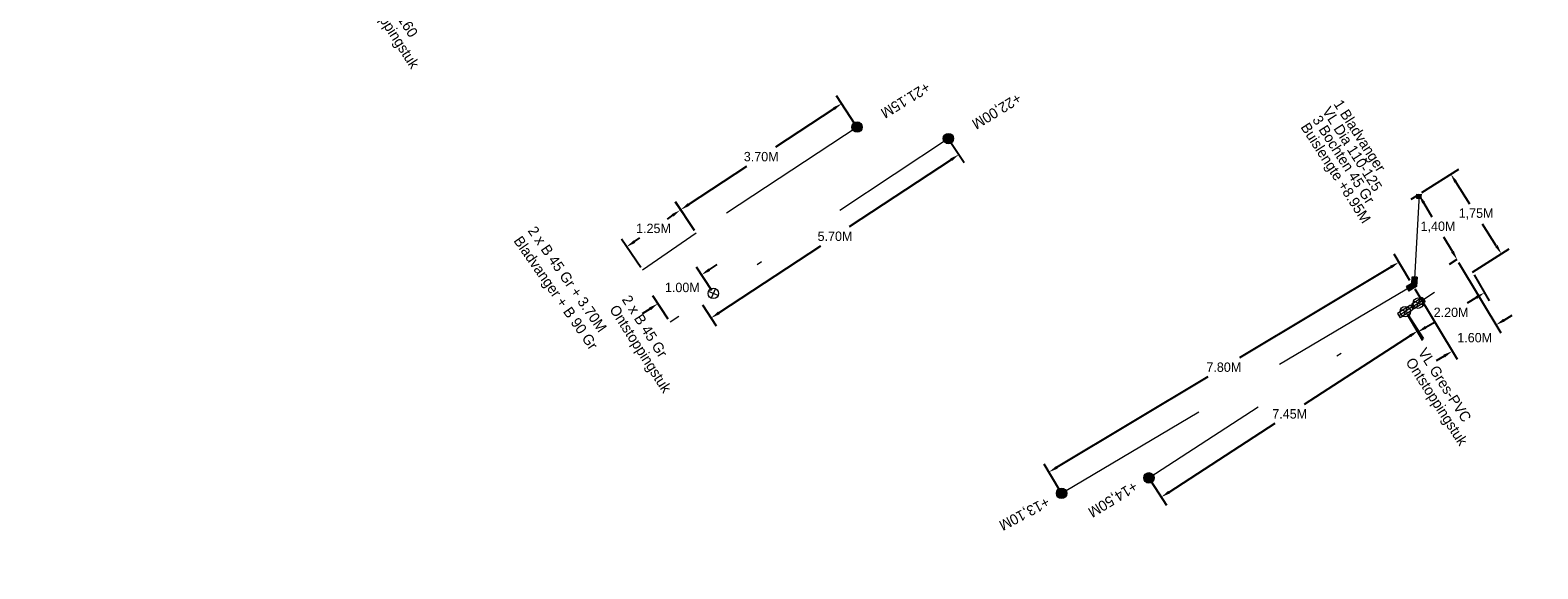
# Model space of a CAD drawing. Header units: inches. Extents: x 0 to 191500, y 0 to 342750.
# Tile 152 of 256: x 186734 to 186763, y 331705 to 331715. Entities that reach past the tile are written whole.
import ezdxf

# ---------------------------------------------------------------- set-up
doc = ezdxf.new("R2010")
doc.units = ezdxf.units.IN
doc.header["$MEASUREMENT"] = 0
doc.linetypes.add('RI-HWA_HUISAANSLUITING', pattern=[4.8, 3, -1.8])
doc.linetypes.add('RI-VWA_HUISAANSLUITING', pattern=[6.1, 2.5, -1.8, 0, -1.8])
doc.layers.get('0').update_dxf_attribs({"lineweight": 20})
doc.layers.get('DefPoints').update_dxf_attribs({"lineweight": 20})
for name, color, linetype, lineweight in [('ECW', 150, 'Continuous', 20), ('N-WE-RI-HWA-MAATVOERING-T25', 151, 'Continuous', 20), ('N-WE-RI-HWA_HUISAANSLUITING', 150, 'RI-HWA_HUISAANSLUITING', 20), ('N-WE-RI-INLAAT', 7, 'Continuous', 20), ('N-WE-RI-VWA-MAATVOERING-T25', 30, 'Continuous', 20), ('N-WE-RI-VWA_HUISAANSLUITING', 20, 'RI-VWA_HUISAANSLUITING', 20), ('N-WE-RI-VWA_RIOOLPUT_ONTSTOPPINGSPUT-G', 30, 'Continuous', 20), ('Tekst algemeen', 7, 'Continuous', 20)]:
    doc.layers.add(name, color=color, linetype=linetype, lineweight=lineweight)
doc.dimstyles.get("Standard").update_dxf_attribs({"dimtxt": 0.18, "dimasz": 0.18, "dimexe": 0.18, "dimexo": 0.0625, "dimgap": 0.09, "dimtad": 0, "dimtih": 1, "dimtoh": 1, "dimdec": 4, "dimzin": 0, "dimdsep": 46, "dimtxsty": 'Standard', "dimcen": 0.09, "dimadec": 0, "dimazin": 0, "dimtfac": 1, "dimtdec": 4, "dimtofl": 0, "dimtmove": 0, "dimatfit": 3, "dimfxl": 1, "dimtolj": 1, "dimtzin": 0, "dimarcsym": 0})
picture_1 = doc.add_image_def('image1.ecw', size_in_pixel=(220000, 285000))

# ---------------------------------------------------------------- blocks, each defined once
blk = doc.blocks.new('*D2955')
at = {"layer": 'DefPoints', "color": 0, "transparency": 16777216}
for p in [(186760.545, 331712.362), (186761.231, 331711.084), (186761.282, 331711.114)]:
    blk.add_point(p, dxfattribs=at)
at = {"layer": 'N-WE-RI-HWA-MAATVOERING-T25', "color": 0, "lineweight": -2, "transparency": 16777216}
for p, q in [((186760.492, 331712.33), (186760.34, 331712.24)), ((186760.586, 331712.177), (186760.748, 331711.903)), ((186761.14, 331711.239), (186760.978, 331711.513)), ((186761.228, 331711.083), (186761.076, 331710.993))]:
    blk.add_line(p, q, dxfattribs=at)
at = {"layer": 'N-WE-RI-HWA-MAATVOERING-T25', "color": 0, "transparency": 16777216}
for points in [[(186760.612, 331712.192), (186760.56, 331712.162), (186760.495, 331712.332)], [(186761.166, 331711.255), (186761.114, 331711.224), (186761.231, 331711.084)]]:
    blk.add_solid(points, dxfattribs=at)
at = {"layer": 'N-WE-RI-HWA-MAATVOERING-T25', "color": 0, "transparency": 16777216, "insert": (186760.863, 331711.708), "char_height": 0.18, "attachment_point": 5}
blk.add_mtext('\\A1;1,40M', dxfattribs=at)
blk = doc.blocks.new('*D2956')
at = {"layer": 'DefPoints', "color": 0, "transparency": 16777216}
for p in [(186760.502, 331712.336), (186762.08, 331711.196), (186761.472, 331710.81)]:
    blk.add_point(p, dxfattribs=at)
at = {"layer": 'N-WE-RI-VWA-MAATVOERING-T25', "color": 0, "lineweight": -2, "transparency": 16777216}
for p, q in [((186760.555, 331712.37), (186761.262, 331712.819)), ((186761.207, 331712.57), (186761.471, 331712.154)), ((186761.983, 331711.348), (186761.719, 331711.764)), ((186761.525, 331710.843), (186762.232, 331711.293))]:
    blk.add_line(p, q, dxfattribs=at)
at = {"layer": 'N-WE-RI-VWA-MAATVOERING-T25', "color": 0, "transparency": 16777216}
for points in [[(186761.232, 331712.587), (186761.181, 331712.554), (186761.11, 331712.722)], [(186762.009, 331711.364), (186761.958, 331711.332), (186762.08, 331711.196)]]:
    blk.add_solid(points, dxfattribs=at)
at = {"layer": 'N-WE-RI-VWA-MAATVOERING-T25', "color": 0, "transparency": 16777216, "insert": (186761.595, 331711.959), "char_height": 0.18, "attachment_point": 5}
blk.add_mtext('\\A1;1,75M', dxfattribs=at)
blk = doc.blocks.new('*D2957')
at = {"layer": 'DefPoints', "color": 0, "transparency": 16777216}
for p in [(186760.241, 331710.089), (186755.312, 331706.896), (186755.551, 331706.527)]:
    blk.add_point(p, dxfattribs=at)
at = {"layer": 'N-WE-RI-VWA-MAATVOERING-T25', "color": 0, "lineweight": -2, "transparency": 16777216}
for p, q in [((186760.275, 331710.036), (186760.578, 331709.568)), ((186760.329, 331709.621), (186758.294, 331708.303)), ((186755.702, 331706.624), (186757.738, 331707.943)), ((186755.346, 331706.843), (186755.649, 331706.375))]:
    blk.add_line(p, q, dxfattribs=at)
at = {"layer": 'N-WE-RI-VWA-MAATVOERING-T25', "color": 0, "transparency": 16777216}
for points in [[(186760.313, 331709.647), (186760.345, 331709.596), (186760.48, 331709.719)], [(186755.686, 331706.65), (186755.719, 331706.599), (186755.551, 331706.527)]]:
    blk.add_solid(points, dxfattribs=at)
at = {"layer": 'N-WE-RI-VWA-MAATVOERING-T25', "color": 0, "transparency": 16777216, "insert": (186758.016, 331708.123), "char_height": 0.18, "attachment_point": 5}
blk.add_mtext('\\A1;7.45M', dxfattribs=at)
blk = doc.blocks.new('*D2958')
at = {"layer": 'DefPoints', "color": 0, "transparency": 16777216}
for p in [(186760.357, 331710.627), (186753.392, 331707.006), (186753.636, 331706.599)]:
    blk.add_point(p, dxfattribs=at)
at = {"layer": 'N-WE-RI-HWA-MAATVOERING-T25', "color": 0, "lineweight": -2, "transparency": 16777216}
for p, q in [((186760.324, 331710.681), (186760.02, 331711.188)), ((186759.958, 331710.941), (186757.052, 331709.199)), ((186753.546, 331707.099), (186756.451, 331708.839)), ((186753.603, 331706.653), (186753.299, 331707.16))]:
    blk.add_line(p, q, dxfattribs=at)
at = {"layer": 'N-WE-RI-HWA-MAATVOERING-T25', "color": 0, "transparency": 16777216}
for points in [[(186759.943, 331710.967), (186759.974, 331710.915), (186760.113, 331711.034)], [(186753.531, 331707.124), (186753.562, 331707.073), (186753.392, 331707.006)]]:
    blk.add_solid(points, dxfattribs=at)
at = {"layer": 'N-WE-RI-HWA-MAATVOERING-T25', "color": 0, "transparency": 16777216, "insert": (186756.751, 331709.019), "char_height": 0.18, "attachment_point": 5}
blk.add_mtext('\\A1;7.80M', dxfattribs=at)
blk = doc.blocks.new('*D2959')
at = {"layer": 'DefPoints', "color": 0, "transparency": 16777216}
for p in [(186761.228, 331711.083), (186760.386, 331710.578), (186761.136, 331709.326)]:
    blk.add_point(p, dxfattribs=at)
at = {"layer": 'N-WE-RI-HWA-MAATVOERING-T25', "color": 0, "lineweight": -2, "transparency": 16777216}
for p, q in [((186761.26, 331711.029), (186762.071, 331709.676)), ((186760.418, 331710.524), (186761.229, 331709.172)), ((186762.133, 331709.923), (186762.287, 331710.016)), ((186760.982, 331709.234), (186760.827, 331709.141))]:
    blk.add_line(p, q, dxfattribs=at)
at = {"layer": 'N-WE-RI-HWA-MAATVOERING-T25', "color": 0, "transparency": 16777216}
for points in [[(186762.117, 331709.949), (186762.148, 331709.898), (186761.978, 331709.831)], [(186760.966, 331709.259), (186760.997, 331709.208), (186761.136, 331709.326)]]:
    blk.add_solid(points, dxfattribs=at)
at = {"layer": 'N-WE-RI-HWA-MAATVOERING-T25', "color": 0, "transparency": 16777216, "insert": (186761.568, 331709.585), "char_height": 0.18, "attachment_point": 5}
blk.add_mtext('\\A1;1.60M', dxfattribs=at)
blk = doc.blocks.new('*D2960')
at = {"layer": 'DefPoints', "color": 0, "transparency": 16777216}
for p in [(186761.525, 331710.843), (186760.242, 331710.088), (186760.474, 331709.693)]:
    blk.add_point(p, dxfattribs=at)
at = {"layer": 'N-WE-RI-VWA-MAATVOERING-T25', "color": 0, "lineweight": -2, "transparency": 16777216}
for p, q in [((186761.556, 331710.789), (186761.848, 331710.294)), ((186761.602, 331710.358), (186761.421, 331710.251)), ((186760.273, 331710.034), (186760.565, 331709.538)), ((186760.629, 331709.785), (186760.81, 331709.891))]:
    blk.add_line(p, q, dxfattribs=at)
at = {"layer": 'N-WE-RI-VWA-MAATVOERING-T25', "color": 0, "transparency": 16777216}
for points in [[(186761.586, 331710.384), (186761.617, 331710.332), (186761.757, 331710.449)], [(186760.614, 331709.811), (186760.644, 331709.759), (186760.474, 331709.693)]]:
    blk.add_solid(points, dxfattribs=at)
at = {"layer": 'N-WE-RI-VWA-MAATVOERING-T25', "color": 0, "transparency": 16777216, "insert": (186761.115, 331710.071), "char_height": 0.18, "attachment_point": 5}
blk.add_mtext('\\A1;2.20M', dxfattribs=at)
blk = doc.blocks.new('*D2943')
at = {"layer": 'DefPoints', "color": 0, "transparency": 16777216}
for p in [(186751.463, 331713.406), (186751.664, 331713.1), (186746.704, 331710.268)]:
    blk.add_point(p, dxfattribs=at)
at = {"layer": 'N-WE-RI-VWA-MAATVOERING-T25', "color": 0, "lineweight": -2, "transparency": 16777216}
for p, q in [((186751.497, 331713.353), (186751.763, 331712.95)), ((186751.514, 331713.001), (186749.558, 331711.711)), ((186747.056, 331710.062), (186749.012, 331711.351)), ((186746.739, 331710.216), (186747.005, 331709.812))]:
    blk.add_line(p, q, dxfattribs=at)
at = {"layer": 'N-WE-RI-VWA-MAATVOERING-T25', "color": 0, "transparency": 16777216}
for points in [[(186751.498, 331713.026), (186751.531, 331712.976), (186751.664, 331713.1)], [(186747.039, 331710.087), (186747.072, 331710.037), (186746.906, 331709.963)]]:
    blk.add_solid(points, dxfattribs=at)
at = {"layer": 'N-WE-RI-VWA-MAATVOERING-T25', "color": 0, "transparency": 16777216, "insert": (186749.285, 331711.531), "char_height": 0.18, "attachment_point": 5}
blk.add_mtext('\\A1;5.70M', dxfattribs=at)
blk = doc.blocks.new('*D2944')
at = {"layer": 'DefPoints', "color": 0, "transparency": 16777216}
for p in [(186746.954, 331710.44), (186745.884, 331710.24), (186746.116, 331709.888)]:
    blk.add_point(p, dxfattribs=at)
at = {"layer": 'N-WE-RI-VWA-MAATVOERING-T25', "color": 0, "lineweight": -2, "transparency": 16777216}
for p, q in [((186746.919, 331710.492), (186746.623, 331710.942)), ((186746.872, 331710.891), (186747.022, 331710.99)), ((186746.081, 331709.94), (186745.785, 331710.39)), ((186745.733, 331710.14), (186745.583, 331710.041))]:
    blk.add_line(p, q, dxfattribs=at)
at = {"layer": 'N-WE-RI-VWA-MAATVOERING-T25', "color": 0, "transparency": 16777216}
for points in [[(186746.855, 331710.916), (186746.889, 331710.866), (186746.722, 331710.792)], [(186745.717, 331710.166), (186745.75, 331710.115), (186745.884, 331710.24)]]:
    blk.add_solid(points, dxfattribs=at)
at = {"layer": 'N-WE-RI-VWA-MAATVOERING-T25', "color": 0, "transparency": 16777216, "insert": (186746.354, 331710.549), "char_height": 0.18, "attachment_point": 5}
blk.add_mtext('\\A1;1.00M', dxfattribs=at)
blk = doc.blocks.new('*D2945')
at = {"layer": 'DefPoints', "color": 0, "transparency": 16777216}
for p in [(186749.709, 331713.627), (186746.323, 331712.041), (186746.62, 331711.59)]:
    blk.add_point(p, dxfattribs=at)
at = {"layer": 'N-WE-RI-HWA-MAATVOERING-T25', "color": 0, "lineweight": -2, "transparency": 16777216}
for p, q in [((186749.675, 331713.679), (186749.313, 331714.228)), ((186749.262, 331713.979), (186748.141, 331713.239)), ((186746.474, 331712.14), (186747.595, 331712.879)), ((186746.586, 331711.643), (186746.224, 331712.191))]:
    blk.add_line(p, q, dxfattribs=at)
at = {"layer": 'N-WE-RI-HWA-MAATVOERING-T25', "color": 0, "transparency": 16777216}
for points in [[(186749.246, 331714.004), (186749.279, 331713.953), (186749.412, 331714.078)], [(186746.457, 331712.165), (186746.49, 331712.115), (186746.323, 331712.041)]]:
    blk.add_solid(points, dxfattribs=at)
at = {"layer": 'N-WE-RI-HWA-MAATVOERING-T25', "color": 0, "transparency": 16777216, "insert": (186747.868, 331713.059), "char_height": 0.18, "attachment_point": 5}
blk.add_mtext('\\A1;3.70M', dxfattribs=at)
blk = doc.blocks.new('*D2946')
at = {"layer": 'DefPoints', "color": 0, "transparency": 16777216}
for p in [(186746.62, 331711.59), (186745.284, 331711.328), (186745.59, 331710.883)]:
    blk.add_point(p, dxfattribs=at)
at = {"layer": 'N-WE-RI-HWA-MAATVOERING-T25', "color": 0, "lineweight": -2, "transparency": 16777216}
for p, q in [((186746.585, 331711.642), (186746.213, 331712.184)), ((186746.167, 331711.934), (186746.062, 331711.862)), ((186745.554, 331710.935), (186745.183, 331711.477)), ((186745.433, 331711.43), (186745.537, 331711.502))]:
    blk.add_line(p, q, dxfattribs=at)
at = {"layer": 'N-WE-RI-HWA-MAATVOERING-T25', "color": 0, "transparency": 16777216}
for points in [[(186746.15, 331711.958), (186746.184, 331711.909), (186746.315, 331712.035)], [(186745.416, 331711.455), (186745.45, 331711.405), (186745.284, 331711.328)]]:
    blk.add_solid(points, dxfattribs=at)
at = {"layer": 'N-WE-RI-HWA-MAATVOERING-T25', "color": 0, "transparency": 16777216, "insert": (186745.8, 331711.682), "char_height": 0.18, "attachment_point": 5}
blk.add_mtext('\\A1;1.25M', dxfattribs=at)
blk = doc.blocks.new('A$C2C270354')
h = blk.add_hatch(color=256)
h.dxf.hatch_style = 1
edge = h.paths.add_edge_path()
edge.add_arc((0, 0), 0.1, 0, 360)
blk.add_circle((0, 0), 0.1)

msp = doc.modelspace()

# ---------------------------------------------------------------- hatches: boundary and pattern name
at = {"layer": 'N-WE-RI-HWA_HUISAANSLUITING'}
h = msp.add_hatch(color=256, dxfattribs=at)
h.paths.add_polyline_path([(186760.50208, 331712.33608), (186760.45215, 331712.33887), (186760.44797, 331712.26399), (186760.498, 331712.26308)])
h.paths.add_polyline_path([(186760.552, 331712.33329), (186760.50208, 331712.33608), (186760.498, 331712.26308), (186760.54803, 331712.26217)])
h = msp.add_hatch(color=256, dxfattribs=at)
h.paths.add_polyline_path([(186760.41332, 331710.7472), (186760.3634, 331710.74999), (186760.35652, 331710.6269), (186760.2532, 331710.56587), (186760.27862, 331710.52282), (186760.40496, 331710.59743)])
h.paths.add_polyline_path([(186760.46324, 331710.74441), (186760.41332, 331710.7472), (186760.40496, 331710.59743), (186760.27862, 331710.52282), (186760.30411, 331710.47966), (186760.45338, 331710.56782)])

# ---------------------------------------------------------------- linework, layer by layer
for p, q in [((186749.7094, 331713.6271), (186746.62035, 331711.5905)), ((186760.50208, 331712.33608), (186760.40496, 331710.59743)), ((186760.45215, 331712.33887), (186760.44797, 331712.26399)), ((186760.45215, 331712.33887), (186760.552, 331712.33329)), ((186760.44797, 331712.26399), (186760.55328, 331712.26208)), ((186746.62035, 331711.5905), (186745.58953, 331710.88345)), ((186760.40496, 331710.59743), (186753.63553, 331706.59944)), ((186760.35652, 331710.6269), (186760.2532, 331710.56587)), ((186760.35652, 331710.6269), (186760.2532, 331710.56587)), ((186760.2532, 331710.56587), (186760.30411, 331710.47966)), ((186760.45338, 331710.56782), (186760.30411, 331710.47966)), ((186760.3634, 331710.74999), (186760.35652, 331710.6269)), ((186760.46324, 331710.74441), (186760.3634, 331710.74999)), ((186760.40496, 331710.59743), (186760.41332, 331710.7472)), ((186760.41332, 331710.7472), (186760.46324, 331710.74441)), ((186760.46324, 331710.74441), (186760.45338, 331710.56782))]:
    msp.add_line(p, q, dxfattribs=at)
at = {"layer": 'N-WE-RI-VWA_HUISAANSLUITING'}
for p, q in [((186751.46305, 331713.40563), (186746.1192, 331709.88244)), ((186755.31198, 331706.89592), (186760.54591, 331710.28963)), ((186760.56139, 331710.35768), (186760.35157, 331710.22176)), ((186760.58858, 331710.31572), (186760.37876, 331710.17979)), ((186760.61576, 331710.27375), (186760.40594, 331710.13783)), ((186760.7984, 331710.45164), (186760.54591, 331710.28963)), ((186760.56139, 331710.35768), (186760.61576, 331710.27375)), ((186760.7984, 331710.45164), (186760.58858, 331710.31572)), ((186760.33479, 331710.21088), (186760.083, 331710.04778)), ((186760.083, 331710.04778), (186760.13737, 331709.96385)), ((186760.36197, 331710.16892), (186760.11019, 331710.00581)), ((186760.38916, 331710.12696), (186760.13737, 331709.96385)), ((186760.33479, 331710.21088), (186760.38916, 331710.12696)), ((186760.35157, 331710.22176), (186760.40594, 331710.13783)), ((186760.37876, 331710.17979), (186760.36197, 331710.16892))]:
    msp.add_line(p, q, dxfattribs=at)
at = {"layer": 'N-WE-RI-VWA_RIOOLPUT_ONTSTOPPINGSPUT-G'}
for p, q in [((186747.04093, 331710.39589), (186746.85678, 331710.4739)), ((186746.98786, 331710.52697), (186746.90985, 331710.34281)), ((186760.57575, 331710.20875), (186760.39159, 331710.28676)), ((186760.52267, 331710.33984), (186760.44466, 331710.15568)), ((186760.32816, 331710.04836), (186760.144, 331710.12637)), ((186760.27509, 331710.17945), (186760.19708, 331709.99529))]:
    msp.add_line(p, q, dxfattribs=at)
for centre in [(186746.94885, 331710.43489), (186760.48367, 331710.24776), (186760.23608, 331710.08737)]:
    msp.add_circle(centre, 0.1, dxfattribs=at)

# ---------------------------------------------------------------- block references
at = {"layer": 'N-WE-RI-INLAAT', "rotation": 311.4301972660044}
for p in [(186749.7094, 331713.6271), (186751.46305, 331713.40563), (186755.31198, 331706.89592), (186753.63553, 331706.59944)]:
    msp.add_blockref('A$C2C270354', p, dxfattribs=at)

# ---------------------------------------------------------------- texts
at = {"layer": 'N-WE-RI-HWA-MAATVOERING-T25'}
for s, rotation, p in [('+21.15M', 211.537842, (186751.03602, 331714.50244)), ('+13,10M', 207.870337, (186753.34073, 331706.54008))]:
    msp.add_text(s, height=0.2, rotation=rotation, dxfattribs=at).set_placement(p)
at = {"layer": 'N-WE-RI-VWA-MAATVOERING-T25'}
for s, p in [('+22,00M', (186752.7877, 331714.29054)), ('+14,50M', (186755.01748, 331706.84099))]:
    msp.add_text(s, height=0.2, rotation=211.464523, dxfattribs=at).set_placement(p)
at = {"layer": 'Tekst algemeen'}
for s, rotation, p in [('Vl 200 - 160', 302.674147, (186740.34214, 331716.54053)), ('Ontstoppingstuk', 302.674147, (186740.10389, 331716.35353)), ('VL Dia 110-125', 302.674147, (186758.63246, 331713.93612)), ('1 Bladvanger', 302.674147, (186758.85112, 331714.07134)), ('3 Bochten 45 Gr', 302.674147, (186758.4415, 331713.76878)), ('Buislengte +8.95M', 302.674147, (186758.21764, 331713.62837)), ('2 x B 45 Gr + 3.70M', 304.954842, (186743.37784, 331711.6365)), ('Bladvanger + B 90 Gr ', 304.954842, (186743.10464, 331711.44552)), ('2 x B 45 Gr', 302.674147, (186745.18404, 331710.31953)), ('Ontstoppingstuk', 302.674147, (186744.9458, 331710.13253)), ('VL Gres-PVC', 302.674147, (186760.47198, 331709.30699)), ('Ontstoppingstuk', 302.674147, (186760.23374, 331709.11999))]:
    msp.add_text(s, height=0.2, rotation=rotation, dxfattribs=at).set_placement(p)

# ---------------------------------------------------------------- dimensions: what is measured, and where the dimension line sits
at = {"layer": 'N-WE-RI-HWA-MAATVOERING-T25'}
for p1, p2, distance, text, picture, middle in [((186749.7094, 331713.6271), (186746.62035, 331711.5905), -0.5396, '3.70M', '*D2945', (186747.86786, 331713.0593)), ((186760.54536, 331712.36191), (186761.28198, 331711.11438), -0.05894, '1,40M', '*D2955', (186760.86292, 331711.70818)), ((186746.62035, 331711.5905), (186745.58953, 331710.88345), -0.53951, '1.25M', '*D2946', (186745.79978, 331711.68188))]:
    dim = msp.add_aligned_dim(p1=p1, p2=p2, distance=distance, text=text, dimstyle='Standard', override={"dimtxsty": 'Standard'}, dxfattribs=at)
    dim.commit()
    dim.dimension.update_dxf_attribs({"geometry": picture, "text_midpoint": middle})
for base, p1, p2, text, picture, middle in [((186753.39185, 331707.00608), (186760.35652, 331710.6269), (186753.63553, 331706.59944), '7.80M', '*D2958', (186756.75134, 331709.01921)), ((186761.136, 331709.32612), (186761.22816, 331711.0826), (186760.38589, 331710.57789), '1.60M', '*D2959', (186761.56769, 331709.5848))]:
    dim = msp.add_linear_dim(base=base, p1=p1, p2=p2, angle=210.931515, text=text, dimstyle='Standard', override={"dimtxsty": 'Standard'}, dxfattribs=at)
    dim.commit()
    dim.dimension.update_dxf_attribs({"geometry": picture, "text_midpoint": middle, "dimtype": 161})
at = {"layer": 'N-WE-RI-VWA-MAATVOERING-T25'}
for p1, p2, distance, text, picture, middle in [((186746.70424, 331710.26815), (186751.46305, 331713.40563), -0.36581, '5.70M', '*D2943', (186749.285, 331711.53149)), ((186760.50208, 331712.33608), (186761.47189, 331710.80967), 0.72035, '1,75M', '*D2956', (186761.595, 331711.95918)), ((186761.52465, 331710.84319), (186760.24167, 331710.08752), 0.45734, '2.20M', '*D2960', (186761.11526, 331710.07129)), ((186760.24092, 331710.08868), (186755.31198, 331706.89592), 0.44007, '7.45M', '*D2957', (186758.0157, 331708.12295))]:
    dim = msp.add_aligned_dim(p1=p1, p2=p2, distance=distance, text=text, dimstyle='Standard', override={"dimtxsty": 'Standard'}, dxfattribs=at)
    dim.commit()
    dim.dimension.update_dxf_attribs({"geometry": picture, "text_midpoint": middle})
dim = msp.add_linear_dim(base=(186745.88374, 331710.23957), p1=(186746.95367, 331710.44024), p2=(186746.11569, 331709.88776), angle=213.396823, text='1.00M', dimstyle='Standard', override={"dimtxsty": 'Standard'}, dxfattribs=at)
dim.commit()
dim.dimension.update_dxf_attribs({"geometry": '*D2944', "text_midpoint": (186746.35357, 331710.54933), "dimtype": 161})

# ---------------------------------------------------------------- pictures from other files: only their frames are drawn
at = {"layer": 'ECW'}
image = msp.add_image(picture_1, insert=(180500, 328500), size_in_units=(11000, 14250), dxfattribs=at)
image.dxf.flags = 7

doc.saveas('drawing.dxf')
